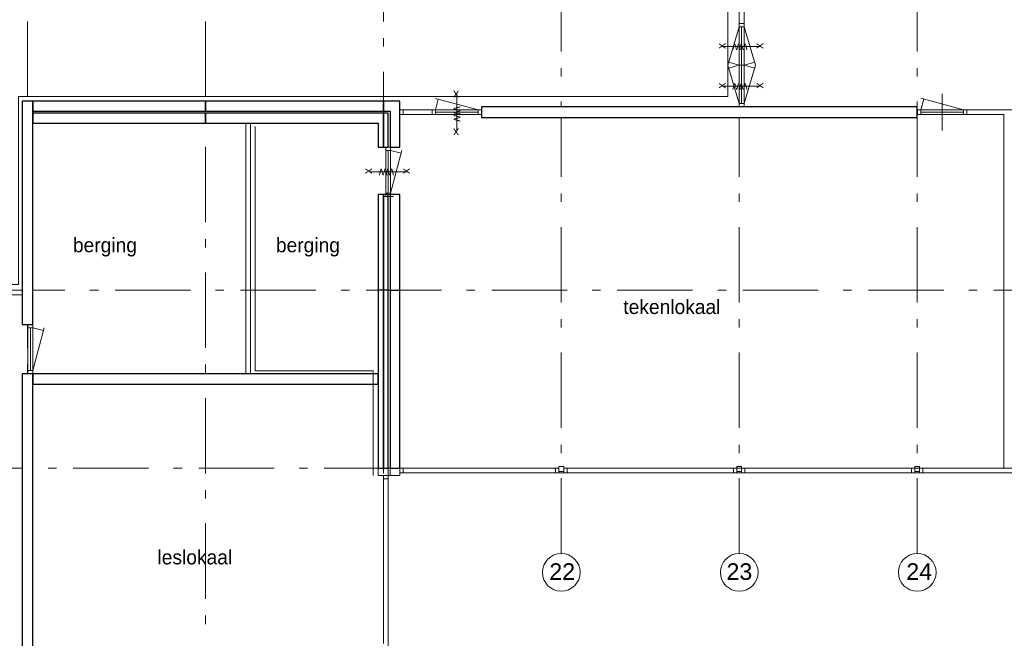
# Model space of a CAD drawing. Header units: millimetres. Extents: x -59728 to 53438, y 127740 to 210459.
# Tile 21 of 28: x 13137 to 33887, y 150368 to 163405. Entities that reach past the tile are written whole.
import ezdxf

# ---------------------------------------------------------------- set-up
doc = ezdxf.new("R2010")
doc.units = ezdxf.units.MM
doc.header["$LTSCALE"] = 2540
doc.linetypes.add('STYLE_01', pattern=[0.033465, 0.025591, -0.003937, 0.0005, -0.003437])
doc.linetypes.add('STYLE_06', pattern=[1.04164, 0.625, -0.20828, 0.06943, -0.13893])
for name, color, linetype, lineweight in [('ASSEN', 7, 'STYLE_01', 18), ('MATEN', 7, 'Continuous', 18), ('metselwerk', 7, 'Continuous', 18), ('muren', 7, 'Continuous', 18), ('MUUR', 7, 'Continuous', 18), ('mwarc', 7, 'Continuous', 18), ('STAAL25', 7, 'Continuous', 18), ('stempel018', 7, 'Continuous', 18), ('TEKST35', 7, 'Continuous', 18), ('TEXT', 7, 'Continuous', 18)]:
    doc.layers.add(name, color=color, linetype=linetype, lineweight=lineweight)
doc.styles.add('Arial', font='Arial')
doc.styles.add('Century Gothic', font='Century Gothic')

# ---------------------------------------------------------------- blocks, each defined once
blk = doc.blocks.new('Groep-23')
at = {"layer": 'ASSEN', "color": 0, "linetype": 'STYLE_06'}
for p, q in [((15981.75, -40255.11), (15981.75, 38800.47)), ((19731.75, -40255.11), (19731.75, 32764.92)), ((23481.75, -9566.21), (23481.75, 32764.92)), ((27231.75, -18132.38), (27231.75, 32764.92)), ((30981.75, -18132.38), (30981.75, 32764.92)), ((34731.75, -18132.38), (34731.75, 32764.92)), ((23481.75, -40255.11), (23481.75, -10566.21)), ((-56253.67, -12580.5), (53761.23, -12580.5)), ((-1575.29, -16330.5), (55610.34, -16330.5))]:
    blk.add_line(p, q, dxfattribs=at)
at = {"layer": 'MATEN', "color": 0}
for centre in [(27231.75, -18529.63), (30981.75, -18529.63), (34731.75, -18529.63)]:
    blk.add_circle(centre, 397.25, dxfattribs=at)
at = {"layer": 'muren', "color": 0}
for p, q in [((31081.75, -6960.5), (30981.75, -6960.5)), ((31081.75, -7030.5), (30981.75, -7030.5)), ((31031.75, -7030.5), (31031.75, -8650.5)), ((31417.59, -7448.27), (30645.9, -7448.27)), ((31081.75, -7840.5), (30981.75, -7840.5)), ((31081.75, -7840.5), (30981.75, -7840.5)), ((31417.59, -8283.81), (30645.9, -8283.81)), ((25026.75, -9219.24), (25026.75, -8447.55)), ((25026.75, -8447.55), (25026.75, -9219.24)), ((35259.48, -9216.35), (35259.48, -8444.66)), ((31081.75, -8650.5), (30981.75, -8650.5)), ((25546.75, -8783.39), (23831.75, -8783.39)), ((23831.75, -8883.39), (23831.75, -8783.39)), ((23831.75, -8883.39), (23831.75, -8783.39)), ((25546.75, -8883.39), (23831.75, -8883.39)), ((23901.75, -8883.39), (23901.75, -8783.39)), ((24506.75, -8883.39), (24506.75, -8783.39)), ((25546.75, -8883.39), (24506.75, -8883.39)), ((24576.75, -8883.39), (24576.75, -8783.39)), ((25476.75, -8833.39), (24576.75, -8833.39)), ((25476.75, -8883.39), (25476.75, -8783.39)), ((25546.75, -8940.5), (25546.75, -8783.39)), ((35709.48, -8880.5), (35709.48, -8780.5)), ((35779.48, -8880.5), (35779.48, -8780.5)), ((23195.9, -10086.21), (23967.59, -10086.21)), ((23967.59, -10086.21), (23195.9, -10086.21)), ((16091.75, -13305.5), (15991.75, -13305.5)), ((15991.75, -13305.5), (15991.75, -14345.5)), ((16091.75, -13375.5), (15991.75, -13375.5)), ((16041.75, -13375.5), (16041.75, -14275.5)), ((16091.75, -13305.5), (16091.75, -14345.5)), ((16091.75, -14275.5), (15991.75, -14275.5)), ((16091.75, -14345.5), (15991.75, -14345.5))]:
    blk.add_line(p, q, dxfattribs=at)
at = {"layer": 'MUUR', "color": 0}
for p, q in [((30981.75, -5710.5), (30981.75, -8720.5)), ((31081.75, -5710.5), (31081.75, -8720.5)), ((31081.75, -6960.5), (30981.75, -6960.5)), ((31081.75, -7030.5), (30981.75, -7030.5)), ((15871.75, -8600.5), (23831.75, -8600.5)), ((15871.75, -13305.5), (15871.75, -8600.5)), ((16091.75, -29345.5), (16091.75, -8600.5)), ((23831.75, -9566.21), (23831.75, -8600.5)), ((31081.75, -8650.5), (30981.75, -8650.5)), ((16091.75, -8810.5), (23621.75, -8810.5)), ((16091.75, -8850.5), (23581.75, -8850.5)), ((23581.75, -9566.21), (23581.75, -8850.5)), ((23621.75, -9566.21), (23621.75, -8810.5)), ((23831.75, -8883.39), (25546.75, -8883.39)), ((25546.75, -8720.5), (34731.75, -8720.5)), ((25546.75, -8720.5), (25546.75, -8883.39)), ((30981.75, -8720.5), (31081.75, -8720.5)), ((34731.75, -8720.5), (34731.75, -8940.5)), ((34731.75, -8780.5), (38340.33, -8780.5)), ((34731.75, -8880.5), (36556.75, -8880.5)), ((35779.48, -8780.5), (35779.48, -8880.5)), ((36556.75, -16330.5), (36556.75, -8880.5)), ((23371.75, -9566.21), (23371.75, -9060.5)), ((25546.75, -8940.5), (34731.75, -8940.5)), ((23371.75, -9566.21), (23831.75, -9566.21)), ((23371.75, -16487.7), (23371.75, -10566.21)), ((23371.75, -10566.21), (23831.75, -10566.21)), ((23581.75, -16487.7), (23581.75, -10566.21)), ((23621.75, -16487.7), (23621.75, -10566.21)), ((23831.75, -16487.7), (23831.75, -10566.21)), ((12861.75, -12580.5), (15871.75, -12580.5)), ((15871.75, -12680.5), (15871.75, -12580.5)), ((12861.75, -12680.5), (15871.75, -12680.5)), ((15871.75, -13305.5), (16091.75, -13305.5)), ((15871.75, -20130.5), (15871.75, -14345.5)), ((23371.75, -14345.5), (15871.75, -14345.5)), ((23371.75, -14565.5), (16091.75, -14565.5)), ((27181.75, -16330.5), (23831.75, -16330.5)), ((23901.75, -16330.5), (23901.75, -16430.5)), ((27111.75, -16330.5), (27111.75, -16430.5)), ((27111.75, -16330.5), (27111.75, -16430.5)), ((27111.75, -16330.5), (27111.75, -16430.5)), ((27181.75, -16300.75), (27181.75, -16430.5)), ((27281.75, -16300.75), (27181.75, -16300.75)), ((27181.75, -16300.75), (27181.75, -16430.5)), ((27281.75, -16300.75), (27181.75, -16300.75)), ((27181.75, -16300.75), (27181.75, -16430.5)), ((27281.75, -16300.75), (27181.75, -16300.75)), ((27281.75, -16300.75), (27281.75, -16430.5)), ((27281.75, -16300.75), (27281.75, -16430.5)), ((27281.75, -16300.75), (27281.75, -16430.5)), ((30931.75, -16330.5), (27281.75, -16330.5)), ((27351.75, -16330.5), (27351.75, -16430.5)), ((27351.75, -16330.5), (27351.75, -16430.5)), ((27351.75, -16330.5), (27351.75, -16430.5)), ((30861.75, -16330.5), (30861.75, -16430.5)), ((30861.75, -16330.5), (30861.75, -16430.5)), ((30931.75, -16300.75), (30931.75, -16430.5)), ((31031.75, -16300.75), (30931.75, -16300.75)), ((30931.75, -16300.75), (30931.75, -16430.5)), ((31031.75, -16300.75), (30931.75, -16300.75)), ((31031.75, -16300.75), (31031.75, -16430.5)), ((31031.75, -16300.75), (31031.75, -16430.5)), ((34681.75, -16330.5), (31031.75, -16330.5)), ((31101.75, -16330.5), (31101.75, -16430.5)), ((31101.75, -16330.5), (31101.75, -16430.5)), ((34611.75, -16330.5), (34611.75, -16430.5)), ((34611.75, -16330.5), (34611.75, -16430.5)), ((34621.75, -16330.5), (49731.75, -16330.5)), ((34681.75, -16300.75), (34681.75, -16430.5)), ((34781.75, -16300.75), (34681.75, -16300.75)), ((34681.75, -16300.75), (34681.75, -16430.5)), ((34781.75, -16300.75), (34681.75, -16300.75)), ((34781.75, -16300.75), (34781.75, -16430.5)), ((34781.75, -16300.75), (34781.75, -16430.5)), ((38431.75, -16330.5), (34781.75, -16330.5)), ((34851.75, -16330.5), (34851.75, -16430.5)), ((34851.75, -16330.5), (34851.75, -16430.5)), ((23831.75, -16487.7), (23371.75, -16487.7)), ((23481.75, -20030.5), (23481.75, -16487.7)), ((23581.75, -16557.7), (23481.75, -16557.7)), ((23581.75, -34860.5), (23581.75, -16487.7)), ((23831.75, -16430.5), (27231.75, -16430.5)), ((27281.75, -16400.75), (27181.75, -16400.75)), ((27281.75, -16400.75), (27181.75, -16400.75)), ((27281.75, -16400.75), (27181.75, -16400.75)), ((27231.75, -16430.5), (30981.75, -16430.5)), ((31031.75, -16400.75), (30931.75, -16400.75)), ((31031.75, -16400.75), (30931.75, -16400.75)), ((30981.75, -16430.5), (34731.75, -16430.5)), ((34781.75, -16400.75), (34681.75, -16400.75)), ((34781.75, -16400.75), (34681.75, -16400.75)), ((34731.75, -16430.5), (38481.75, -16430.5))]:
    blk.add_line(p, q, dxfattribs=at)
at = {"layer": 'mwarc', "color": 0}
blk.add_line((16091.75, -9060.5), (23371.75, -9060.5), dxfattribs=at)
at = {"layer": 'STAAL25', "color": 0}
for p, q in [((30630.87, -7448.27), (31432.63, -7448.27)), ((30630.87, -8283.81), (31432.63, -8283.81)), ((25026.75, -9234.27), (25026.75, -8432.52)), ((23180.87, -10086.21), (23982.63, -10086.21))]:
    blk.add_line(p, q, dxfattribs=at)
at = {"layer": 'stempel018', "color": 0}
for p, q in [((30981.75, -7030.5), (30740.59, -7840.5)), ((31081.75, -7030.5), (31322.9, -7840.5)), ((30981.75, -8650.5), (30740.59, -7840.5)), ((30981.75, -7840.5), (30756.75, -7780.22)), ((30981.75, -7840.5), (30756.75, -7900.79)), ((31081.75, -7840.5), (31306.75, -7780.22)), ((31081.75, -8650.5), (31322.9, -7840.5)), ((31081.75, -7840.5), (31306.75, -7900.79)), ((25476.75, -8783.39), (24576.75, -8542.24)), ((24576.75, -8783.39), (24637.04, -8558.39)), ((16091.75, -14275.5), (16332.9, -13375.5)), ((16091.75, -13375.5), (16316.75, -13435.79))]:
    blk.add_line(p, q, dxfattribs=at)
at = {"layer": 'metselwerk', "color": 0, "char_height": 179.84, "attachment_point": 1, "line_spacing_factor": 0.96736, "style": 'Arial'}
for s, insert, rotation in [('x', (30512.2, -7497.88), 90), ('w', (31017.25, -7565.4), 180), ('w', (31155.85, -7565.4), 180), ('x', (31307.95, -7497.88), 90), ('x', (30512.2, -8333.42), 90), ('w', (31017.25, -8400.93), 180), ('w', (31155.85, -8400.93), 180), ('x', (31307.95, -8333.42), 90), ('x', (25076.36, -8557.19), 180), ('w', (25143.87, -8709.29), 270), ('w', (25143.87, -8847.89), 270), ('x', (25076.36, -9352.94), 180), ('x', (23062.2, -10135.82), 90), ('w', (23567.25, -10203.33), 180), ('w', (23705.85, -10203.33), 180), ('x', (23857.95, -10135.82), 90)]:
    blk.add_mtext(s, dxfattribs=dict(at, insert=insert, rotation=rotation))
at = {"layer": 'TEKST35', "color": 0, "char_height": 349.682, "attachment_point": 1, "line_spacing_factor": 0.96736, "style": 'Arial'}
for s, insert in [('22', (26978.39, -18338.1)), ('23', (30712.62, -18338.1)), ('24', (34502.05, -18338.1))]:
    blk.add_mtext(s, dxfattribs=dict(at, insert=insert))
at = {"layer": 'TEXT', "color": 0, "attachment_point": 1, "line_spacing_factor": 1.022525, "style": 'Century Gothic'}
for s, insert, char_height in [('berging', (16939.16, -11480.61), 302.466), ('berging', (21216.76, -11480.61), 302.466), ('tekenlokaal', (28538.73, -12782.91), 302.4658), ('leslokaal', (18721.07, -18059.02), 302.466)]:
    blk.add_mtext(s, dxfattribs=dict(at, insert=insert, char_height=char_height))
at = {"color": 0, "linetype": 'Continuous', "lineweight": 25}
for points in [[(16091.75, -8600.5), (15871.75, -8600.5), (15871.75, -13305.5), (16091.75, -13305.5)], [(34731.75, -8720.5), (25546.75, -8720.5), (25546.75, -8883.39), (25546.75, -8940.5), (34731.75, -8940.5)], [(23371.75, -14565.5), (23371.75, -14345.5), (16091.75, -14345.5), (16091.75, -14565.5)]]:
    blk.add_wipeout(points, dxfattribs=at).dxf.layer = 'mwarc'
at = {"layer": 'muren', "color": 0}
for p, q in [((34739.48, -8880.5), (34739.48, -8780.5)), ((35779.48, -8880.5), (34739.48, -8880.5)), ((34809.48, -8880.5), (34809.48, -8780.5)), ((35709.48, -8830.5), (34809.48, -8830.5))]:
    blk.add_line(p, q, dxfattribs=at)
at = {"layer": 'MUUR', "color": 0, "linetype": 'Continuous'}
for points in [[(1181.75, -12830.23), (12950.02, -12830.23), (12950.02, -12726.18), (12950.02, -12462.9), (15794.19, -12462.9), (15794.19, -8502.86), (30742.69, -8502.86), (30742.69, -5876.87), (27943.08, -5876.87), (27323.03, -5538.61), (27043.2, -4772.68), (26916.59, 9846.95)], [(23265.18, -16487.7), (23265.18, -14280.15), (20782.52, -14280.15), (20782.52, -9132.22)]]:
    blk.add_lwpolyline(points, dxfattribs=at)
at = {"layer": 'mwarc', "color": 0, "linetype": 'Continuous', "lineweight": 25}
for points in [[(16091.75, -8600.5), (15871.75, -8600.5), (15871.75, -13305.5), (16091.75, -13305.5)], [(34731.75, -8720.5), (25546.75, -8720.5), (25546.75, -8883.39), (25546.75, -8940.5), (34731.75, -8940.5)], [(23371.75, -14565.5), (23371.75, -14345.5), (16091.75, -14345.5), (16091.75, -14565.5)]]:
    blk.add_lwpolyline(points, close=True, dxfattribs=at)
at = {"layer": 'STAAL25', "color": 0}
for p, q in [((20584.38, -9060.5), (20584.38, -14345.5)), ((20684.38, -9060.5), (20684.38, -14345.5))]:
    blk.add_line(p, q, dxfattribs=at)
at = {"layer": 'stempel018', "color": 0}
for p, q in [((35709.48, -8780.5), (34809.48, -8539.35)), ((34809.48, -8780.5), (34869.77, -8555.5))]:
    blk.add_line(p, q, dxfattribs=at)
at = {"color": 0, "linetype": 'Continuous', "lineweight": 25}
for points in [[(19731.75, -8600.5), (19731.75, -8810.5), (23481.75, -8810.5), (23481.75, -8600.5)], [(23481.75, -12580.5), (23581.75, -12580.5), (23581.75, -10566.21), (23481.75, -10566.21)], [(16091.75, -14345.5), (15991.75, -14345.5), (15871.75, -14345.5), (15871.75, -20130.5), (16091.75, -20130.5)]]:
    blk.add_wipeout(points, dxfattribs=at).dxf.layer = 'mwarc'
at = {"layer": 'mwarc', "color": 0, "linetype": 'Continuous', "lineweight": 25}
for points in [[(19731.75, -8600.5), (19731.75, -8810.5), (23481.75, -8810.5), (23481.75, -8600.5)], [(23481.75, -12580.5), (23581.75, -12580.5), (23581.75, -10566.21), (23481.75, -10566.21)], [(16091.75, -14345.5), (15991.75, -14345.5), (15871.75, -14345.5), (15871.75, -20130.5), (16091.75, -20130.5)]]:
    blk.add_lwpolyline(points, close=True, dxfattribs=at)
at = {"color": 0, "linetype": 'Continuous', "lineweight": 25}
for points in [[(23371.75, -9060.5), (23371.75, -9566.21), (23481.75, -9566.21), (23481.75, -8850.5), (19731.75, -8850.5), (19731.75, -9060.5)], [(23371.75, -12580.5), (23481.75, -12580.5), (23481.75, -10566.21), (23371.75, -10566.21)]]:
    blk.add_wipeout(points, dxfattribs=at).dxf.layer = 'mwarc'
at = {"layer": 'mwarc', "color": 0, "linetype": 'Continuous', "lineweight": 25}
for points in [[(23371.75, -9060.5), (23371.75, -9566.21), (23481.75, -9566.21), (23481.75, -8850.5), (19731.75, -8850.5), (19731.75, -9060.5)], [(23371.75, -12580.5), (23481.75, -12580.5), (23481.75, -10566.21), (23371.75, -10566.21)]]:
    blk.add_lwpolyline(points, close=True, dxfattribs=at)
at = {"color": 0, "linetype": 'Continuous', "lineweight": 25}
for points in [[(23831.75, -8600.5), (23481.75, -8600.5), (23481.75, -8810.5), (23621.75, -8810.5), (23621.75, -9566.21), (23831.75, -9566.21)], [(19731.75, -9060.5), (19731.75, -8850.5), (16091.75, -8850.5), (16091.75, -9060.5)], [(23371.75, -16330.5), (23481.75, -16330.5), (23481.75, -12580.5), (23371.75, -12580.5)]]:
    blk.add_wipeout(points, dxfattribs=at).dxf.layer = 'mwarc'
at = {"layer": 'mwarc', "color": 0, "linetype": 'Continuous', "lineweight": 25}
for points in [[(23831.75, -8600.5), (23481.75, -8600.5), (23481.75, -8810.5), (23621.75, -8810.5), (23621.75, -9566.21), (23831.75, -9566.21)], [(19731.75, -9060.5), (19731.75, -8850.5), (16091.75, -8850.5), (16091.75, -9060.5)], [(23371.75, -16330.5), (23481.75, -16330.5), (23481.75, -12580.5), (23371.75, -12580.5)]]:
    blk.add_lwpolyline(points, close=True, dxfattribs=at)
at = {"color": 0, "linetype": 'Continuous', "lineweight": 25}
for points in [[(16091.75, -8600.5), (16091.75, -8810.5), (19731.75, -8810.5), (19731.75, -8600.5)], [(23581.75, -8850.5), (23481.75, -8850.5), (23481.75, -9566.21), (23581.75, -9566.21)], [(23481.75, -16330.5), (23581.75, -16330.5), (23581.75, -12580.5), (23481.75, -12580.5)]]:
    blk.add_wipeout(points, dxfattribs=at).dxf.layer = 'mwarc'
at = {"layer": 'muren', "color": 0}
for p, q in [((23531.75, -9566.21), (23631.75, -9566.21)), ((23531.75, -9636.21), (23631.75, -9636.21))]:
    blk.add_line(p, q, dxfattribs=at)
at = {"layer": 'mwarc', "color": 0, "linetype": 'Continuous', "lineweight": 25}
for points in [[(16091.75, -8600.5), (16091.75, -8810.5), (19731.75, -8810.5), (19731.75, -8600.5)], [(23581.75, -8850.5), (23481.75, -8850.5), (23481.75, -9566.21), (23581.75, -9566.21)], [(23481.75, -16330.5), (23581.75, -16330.5), (23581.75, -12580.5), (23481.75, -12580.5)]]:
    blk.add_lwpolyline(points, close=True, dxfattribs=at)
at = {"layer": 'stempel018', "color": 0}
blk.add_line((23631.75, -9636.21), (23856.75, -9696.5), dxfattribs=at)
at = {"color": 0, "linetype": 'Continuous', "lineweight": 25}
blk.add_wipeout([(23621.75, -16330.5), (23831.75, -16330.5), (23831.75, -12580.5), (23621.75, -12580.5)], dxfattribs=at).dxf.layer = 'mwarc'
at = {"layer": 'mwarc', "color": 0, "linetype": 'Continuous', "lineweight": 25}
blk.add_lwpolyline([(23621.75, -16330.5), (23831.75, -16330.5), (23831.75, -12580.5), (23621.75, -12580.5)], close=True, dxfattribs=at)
at = {"color": 0, "linetype": 'Continuous', "lineweight": 25}
blk.add_wipeout([(23831.75, -10566.21), (23621.75, -10566.21), (23621.75, -12580.5), (23831.75, -12580.5)], dxfattribs=at).dxf.layer = 'mwarc'
at = {"layer": 'muren', "color": 0}
for p, q in [((23531.75, -10606.21), (23531.75, -9566.21)), ((23581.75, -10536.21), (23581.75, -9636.21)), ((23631.75, -10606.21), (23631.75, -9566.21)), ((23531.75, -10536.21), (23631.75, -10536.21)), ((23474.64, -10606.21), (23631.75, -10606.21))]:
    blk.add_line(p, q, dxfattribs=at)
at = {"layer": 'MUUR', "color": 0}
blk.add_line((23694.64, -10606.21), (23531.75, -10606.21), dxfattribs=at)
at = {"layer": 'mwarc', "color": 0, "linetype": 'Continuous', "lineweight": 25}
blk.add_lwpolyline([(23831.75, -10566.21), (23621.75, -10566.21), (23621.75, -12580.5), (23831.75, -12580.5)], close=True, dxfattribs=at)
at = {"layer": 'stempel018', "color": 0}
blk.add_line((23631.75, -10536.21), (23872.9, -9636.21), dxfattribs=at)

msp = doc.modelspace()

# ---------------------------------------------------------------- block references
at = {"layer": 'MUUR'}
msp.add_blockref('Groep-23', (-2680, 170287), dxfattribs=at)

doc.saveas('drawing.dxf')
